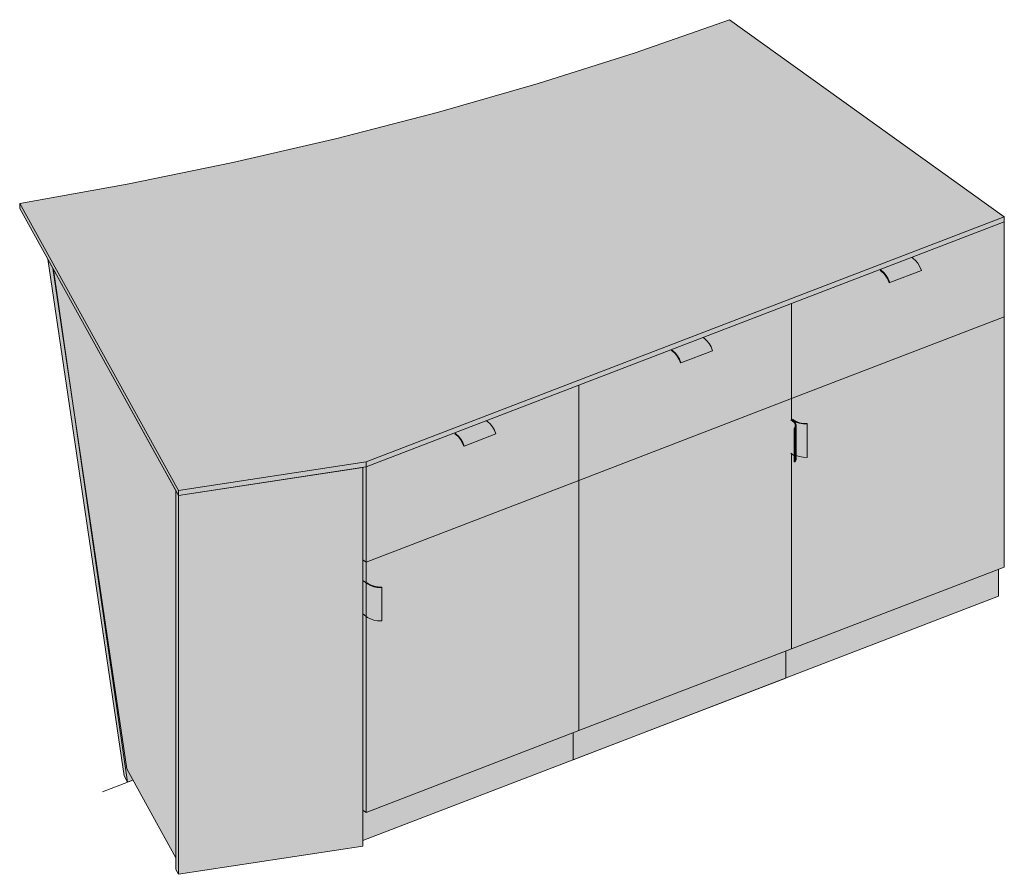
# Model space of a CAD drawing. Header units: centimetres. Extents: x 13270 to 15457, y -110 to 13477.
# Tile 2 of 3: x 13270 to 13470, y 13303 to 13477. Entities that reach past the tile are written whole.
import ezdxf

# ---------------------------------------------------------------- set-up
doc = ezdxf.new("R2010")
doc.units = ezdxf.units.CM
doc.layers.add('A-GENM', color=13, linetype='Continuous', lineweight=18)

# ---------------------------------------------------------------- blocks, each defined once
blk = doc.blocks.new('FURN_Jd_E25-S-01A - E25-S-01-A-10319367-E25-S-01-A')
at = {"layer": 'A-GENM'}
for points in [[(13302.1, 13381.2), (13340.35, 13387.04), (13470.47, 13437.07), (13414.45, 13477.28), (13395.2, 13470.53), (13375.41, 13464.23), (13355.12, 13458.39), (13334.36, 13453.01), (13313.18, 13448.11), (13291.61, 13443.71), (13269.7, 13439.79), (13299.45, 13386)], [(13302.1, 13380.18), (13302.1, 13381.2), (13269.7, 13439.79), (13269.7, 13438.77), (13301.54, 13381.2)], [(13340.35, 13386.02), (13470.47, 13436.05), (13470.47, 13437.07), (13340.35, 13387.04)], [(13427.09, 13399.97), (13470.47, 13416.65), (13470.47, 13436.05), (13451.61, 13428.8), (13451.9, 13428.58), (13452.38, 13428.15), (13452.89, 13427.49), (13453.24, 13426.88), (13453.55, 13426.12), (13447, 13423.61), (13446.59, 13424.52), (13446.24, 13425.09), (13445.81, 13425.61), (13445.45, 13425.93), (13445.15, 13426.14), (13445.15, 13426.31), (13427.09, 13419.37), (13427.09, 13401.27)], [(13291.69, 13321.75), (13281.49, 13392.4), (13276.44, 13426.59), (13275.44, 13428.39), (13291.01, 13322.99), (13291.61, 13321.89)], [(13445.45, 13426.1), (13451.9, 13428.58), (13451.61, 13428.8), (13445.15, 13426.31)], [(13447.1, 13423.64), (13453.55, 13426.12), (13453.24, 13426.88), (13452.84, 13427.57), (13452.27, 13428.25), (13451.9, 13428.58), (13445.45, 13426.1), (13445.93, 13425.67), (13446.38, 13425.09), (13446.78, 13424.4)], [(13301.55, 13306.31), (13301.54, 13381.2), (13276.44, 13426.59), (13291.52, 13324.44), (13298, 13312.73)], [(13447, 13423.61), (13447.1, 13423.64), (13446.78, 13424.4), (13446.38, 13425.09), (13445.9, 13425.69), (13445.45, 13426.1), (13445.15, 13426.28), (13445.15, 13426.14), (13445.45, 13425.93), (13445.93, 13425.49), (13446.38, 13424.88), (13446.78, 13424.14), (13446.99, 13423.64)], [(13383.72, 13383.29), (13427.09, 13399.97), (13427.09, 13419.37), (13409.04, 13412.43), (13409.33, 13412.22), (13409.82, 13411.78), (13410.32, 13411.12), (13410.67, 13410.51), (13410.99, 13409.75), (13404.43, 13407.25), (13404.1, 13408.03), (13403.67, 13408.72), (13403.22, 13409.26), (13402.72, 13409.68), (13402.58, 13409.78), (13402.58, 13409.95), (13383.72, 13402.69), (13383.72, 13384.76)], [(13427.09, 13348.92), (13470.47, 13365.59), (13470.47, 13416.65), (13427.09, 13399.97), (13427.09, 13395.72), (13427.26, 13395.78), (13427.66, 13395.5), (13428.08, 13395.27), (13428.74, 13395.05), (13429.47, 13394.92), (13430.25, 13394.89), (13430.26, 13394.78), (13430.26, 13387.98), (13429.43, 13388.01), (13428.65, 13388.15), (13428.02, 13388.36), (13428.02, 13387.47), (13427.81, 13387.05), (13427.64, 13387.08), (13427.64, 13388.21), (13427.61, 13388.28), (13427.09, 13388.73), (13427.09, 13350.22)], [(13402.88, 13409.73), (13409.33, 13412.22), (13409.04, 13412.43), (13402.58, 13409.95)], [(13404.53, 13407.27), (13410.99, 13409.75), (13410.67, 13410.51), (13410.27, 13411.2), (13409.7, 13411.88), (13409.33, 13412.22), (13402.88, 13409.73), (13403.36, 13409.3), (13403.82, 13408.72), (13404.21, 13408.03)], [(13404.43, 13407.25), (13404.53, 13407.27), (13404.21, 13408.03), (13403.82, 13408.72), (13403.33, 13409.33), (13402.88, 13409.73), (13402.58, 13409.91), (13402.58, 13409.78), (13402.88, 13409.56), (13403.36, 13409.12), (13403.82, 13408.51), (13404.21, 13407.77), (13404.42, 13407.27)], [(13340.35, 13366.62), (13383.72, 13383.29), (13383.72, 13402.69), (13364.86, 13395.44), (13365.15, 13395.23), (13365.64, 13394.8), (13366.14, 13394.14), (13366.49, 13393.52), (13366.81, 13392.76), (13360.25, 13390.26), (13359.91, 13391.04), (13359.49, 13391.73), (13359.06, 13392.25), (13358.7, 13392.58), (13358.4, 13392.79), (13358.4, 13392.96), (13340.35, 13386.02), (13340.35, 13367.77)], [(13383.72, 13332.24), (13427.09, 13348.92), (13427.09, 13388.73), (13426.93, 13388.85), (13426.93, 13395.65), (13427.09, 13395.72), (13427.09, 13399.97), (13383.72, 13383.29), (13383.72, 13333.54)], [(13358.7, 13392.75), (13365.15, 13395.23), (13364.86, 13395.44), (13358.4, 13392.96)], [(13360.35, 13390.28), (13366.81, 13392.76), (13366.49, 13393.52), (13366.09, 13394.22), (13365.52, 13394.9), (13365.15, 13395.23), (13358.7, 13392.75), (13359.18, 13392.31), (13359.64, 13391.73), (13360.03, 13391.04)], [(13427.83, 13393.85), (13428.02, 13394.28), (13428, 13394.71), (13427.79, 13395.13), (13427.23, 13395.62), (13427.06, 13395.7), (13426.93, 13395.65), (13427.23, 13395.44), (13427.61, 13395.09), (13427.81, 13394.69), (13427.79, 13394.22), (13427.64, 13393.89), (13427.81, 13393.86)], [(13427.23, 13388.64), (13427.23, 13395.44), (13426.93, 13395.65), (13426.93, 13388.85), (13427.14, 13388.7)], [(13430.26, 13394.78), (13430.25, 13394.89), (13429.28, 13394.95), (13428.65, 13395.08), (13427.96, 13395.34), (13427.37, 13395.69), (13427.23, 13395.77), (13427.09, 13395.72), (13427.61, 13395.38), (13428.08, 13395.15), (13428.74, 13394.94), (13429.47, 13394.82)], [(13427.64, 13388.21), (13427.64, 13393.89), (13427.82, 13394.28), (13427.8, 13394.71), (13427.56, 13395.13), (13427.23, 13395.44), (13427.23, 13388.64), (13427.61, 13388.28)], [(13430.26, 13387.98), (13430.26, 13394.78), (13429.43, 13394.82), (13428.65, 13394.95), (13427.96, 13395.19), (13427.46, 13395.44), (13427.81, 13395.09), (13428.01, 13394.66), (13428.02, 13393.85), (13428.02, 13388.36), (13428.65, 13388.15), (13429.43, 13388.01)], [(13427.83, 13387.04), (13427.81, 13393.86), (13427.64, 13393.89), (13427.64, 13387.08), (13427.81, 13387.05)], [(13427.83, 13387.04), (13428.02, 13387.47), (13428.02, 13394.27), (13427.83, 13393.85), (13427.83, 13387.98)], [(13360.25, 13390.26), (13360.35, 13390.28), (13360.03, 13391.04), (13359.64, 13391.73), (13359.08, 13392.4), (13358.7, 13392.75), (13358.4, 13392.93), (13358.4, 13392.79), (13358.89, 13392.4), (13359.18, 13392.13), (13359.64, 13391.53), (13360.03, 13390.78), (13360.24, 13390.28)], [(13302.1, 13380.18), (13340.35, 13386.02), (13340.35, 13387.04), (13302.1, 13381.2)], [(13302.1, 13302.92), (13339.69, 13308.66), (13339.69, 13385.92), (13302.1, 13380.18), (13302.1, 13321.75)], [(13340.35, 13366.62), (13340.35, 13386.02), (13339.69, 13385.9), (13339.69, 13367.09), (13339.97, 13366.89)], [(13291.69, 13321.75), (13292.78, 13322.16), (13291.52, 13324.44), (13282.68, 13384.17), (13291.61, 13322.3)], [(13340.35, 13315.56), (13383.72, 13332.24), (13383.72, 13383.29), (13340.35, 13366.62), (13340.35, 13362.36), (13340.51, 13362.42), (13340.91, 13362.15), (13341.34, 13361.92), (13341.99, 13361.7), (13342.72, 13361.57), (13343.5, 13361.53), (13343.51, 13361.43), (13343.51, 13354.62), (13342.69, 13354.66), (13341.9, 13354.79), (13341.21, 13355.03), (13340.64, 13355.34), (13340.35, 13355.55), (13340.35, 13321.75)], [(13302.1, 13302.92), (13302.1, 13380.18), (13301.55, 13381.19), (13301.55, 13303.93)], [(13340.35, 13315.56), (13340.35, 13366.62), (13339.69, 13367.09), (13339.69, 13316.03)], [(13425.91, 13342.96), (13469.29, 13359.64), (13469.29, 13365.14), (13425.91, 13348.46), (13425.91, 13344.06)], [(13343.51, 13361.43), (13343.5, 13361.53), (13342.53, 13361.6), (13341.9, 13361.72), (13341.21, 13361.99), (13340.63, 13362.34), (13340.51, 13362.42), (13340.35, 13362.36), (13340.8, 13362.06), (13341.34, 13361.79), (13341.99, 13361.59), (13342.72, 13361.46)], [(13340.64, 13355.34), (13340.64, 13362.15), (13340.35, 13362.36), (13340.35, 13355.55)], [(13343.51, 13354.62), (13343.51, 13361.43), (13342.69, 13361.46), (13341.9, 13361.6), (13341.21, 13361.83), (13340.64, 13362.15), (13340.64, 13355.34), (13341.21, 13355.03), (13341.9, 13354.79), (13342.69, 13354.66)], [(13339.69, 13309.81), (13425.91, 13342.96), (13425.91, 13348.46), (13340.35, 13315.56), (13339.69, 13316.03), (13339.69, 13315.56)]]:
    blk.add_hatch(color=256, dxfattribs=at).paths.add_polyline_path(points)
for p, q in [((13470.47, 13437.07), (13414.45, 13477.28)), ((13269.7, 13439.79), (13302.1, 13381.2)), ((13269.7, 13438.77), (13269.7, 13439.79)), ((13302.1, 13380.18), (13269.7, 13438.77)), ((13340.35, 13387.04), (13470.47, 13437.07)), ((13470.47, 13436.05), (13340.35, 13386.02)), ((13427.09, 13419.37), (13470.47, 13436.05)), ((13470.47, 13436.05), (13470.47, 13437.07)), ((13470.47, 13416.65), (13470.47, 13436.05)), ((13291.01, 13322.99), (13275.44, 13428.39)), ((13275.44, 13428.39), (13276.59, 13426.31)), ((13451.61, 13428.8), (13451.9, 13428.58)), ((13276.44, 13426.59), (13291.52, 13324.44)), ((13296.87, 13389.65), (13276.44, 13426.59)), ((13276.59, 13426.31), (13291.69, 13321.75)), ((13445.45, 13426.1), (13445.15, 13426.31)), ((13445.15, 13426.14), (13445.45, 13425.93)), ((13447.1, 13423.64), (13453.55, 13426.12)), ((13447, 13423.61), (13447.1, 13423.64)), ((13383.72, 13402.69), (13427.09, 13419.37)), ((13427.09, 13399.97), (13427.09, 13419.37)), ((13427.09, 13419.37), (13427.09, 13399.97)), ((13427.09, 13399.97), (13470.47, 13416.65)), ((13470.47, 13416.65), (13427.09, 13399.97)), ((13470.47, 13365.59), (13470.47, 13416.65)), ((13409.04, 13412.43), (13409.33, 13412.22)), ((13402.88, 13409.73), (13402.58, 13409.95)), ((13402.58, 13409.78), (13402.88, 13409.56)), ((13404.53, 13407.27), (13410.99, 13409.75)), ((13404.43, 13407.25), (13404.53, 13407.27)), ((13340.35, 13386.02), (13383.72, 13402.69)), ((13383.72, 13402.69), (13383.72, 13383.29)), ((13383.72, 13383.29), (13383.72, 13402.69)), ((13383.72, 13383.29), (13427.09, 13399.97)), ((13427.09, 13399.97), (13383.72, 13383.29)), ((13427.09, 13395.72), (13427.09, 13399.97)), ((13427.09, 13399.97), (13427.09, 13395.72)), ((13364.86, 13395.44), (13365.15, 13395.23)), ((13426.93, 13395.65), (13427.23, 13395.44)), ((13427.09, 13395.72), (13427.39, 13395.5)), ((13427.39, 13395.5), (13427.09, 13395.72)), ((13427.55, 13395.57), (13427.26, 13395.78)), ((13427.64, 13393.89), (13427.83, 13393.85)), ((13427.64, 13393.89), (13427.64, 13387.08)), ((13427.83, 13387.04), (13427.83, 13393.85)), ((13428.04, 13387.65), (13428.04, 13394.46)), ((13430.26, 13394.78), (13430.25, 13394.89)), ((13430.26, 13394.78), (13430.26, 13387.98)), ((13358.7, 13392.75), (13358.4, 13392.96)), ((13358.4, 13392.79), (13358.7, 13392.58)), ((13360.35, 13390.28), (13366.81, 13392.76)), ((13301.55, 13381.19), (13296.87, 13389.65)), ((13360.25, 13390.26), (13360.35, 13390.28)), ((13427.23, 13388.64), (13426.93, 13388.85)), ((13427.09, 13348.92), (13427.09, 13388.73)), ((13427.09, 13388.73), (13427.09, 13348.92)), ((13302.1, 13381.2), (13340.35, 13387.04)), ((13340.35, 13386.02), (13302.1, 13380.18)), ((13302.1, 13380.18), (13339.69, 13385.92)), ((13339.69, 13308.66), (13339.69, 13385.92)), ((13340.35, 13386.02), (13340.35, 13387.04)), ((13340.35, 13366.62), (13340.35, 13386.02)), ((13427.83, 13387.04), (13427.64, 13387.08)), ((13340.35, 13366.62), (13383.72, 13383.29)), ((13383.72, 13383.29), (13340.35, 13366.62)), ((13383.72, 13383.29), (13383.72, 13332.24)), ((13383.72, 13332.24), (13383.72, 13383.29)), ((13301.55, 13381.19), (13302.1, 13380.18)), ((13301.55, 13303.93), (13301.55, 13381.19)), ((13301.55, 13306.31), (13301.55, 13381.19)), ((13302.1, 13380.18), (13302.1, 13381.2)), ((13302.1, 13302.92), (13302.1, 13380.18)), ((13339.69, 13367.09), (13340.35, 13366.62)), ((13340.35, 13366.62), (13339.69, 13367.09)), ((13340.35, 13315.56), (13340.35, 13366.62)), ((13470.47, 13365.59), (13427.09, 13348.92)), ((13469.29, 13365.14), (13469.29, 13359.64)), ((13339.69, 13362.83), (13340.64, 13362.15)), ((13340.8, 13362.21), (13340.51, 13362.42)), ((13343.51, 13361.43), (13343.5, 13361.53)), ((13343.51, 13361.43), (13343.51, 13354.62)), ((13469.29, 13359.64), (13382.54, 13326.28)), ((13340.64, 13355.34), (13339.69, 13356.03)), ((13427.09, 13348.92), (13383.72, 13332.24)), ((13425.91, 13342.96), (13425.91, 13348.46)), ((13425.91, 13342.96), (13339.69, 13309.81)), ((13383.72, 13332.24), (13340.35, 13315.56)), ((13382.54, 13331.79), (13382.54, 13326.28)), ((13291.69, 13321.75), (13291.01, 13322.99)), ((13291.52, 13324.44), (13296.87, 13314.77)), ((13292.78, 13322.16), (13286.57, 13319.78)), ((13291.69, 13321.75), (13292.78, 13322.16)), ((13340.35, 13315.56), (13339.69, 13316.03)), ((13296.87, 13314.77), (13301.55, 13306.31)), ((13339.69, 13308.66), (13302.1, 13302.92)), ((13302.1, 13302.92), (13301.55, 13303.93))]:
    blk.add_line(p, q, dxfattribs=at)
for points in [[(13414.45, 13477.28, 0), (13395.2, 13470.53, 0), (13375.41, 13464.23, 0), (13355.12, 13458.39, 0), (13334.36, 13453.01, 0), (13313.18, 13448.11, 0), (13291.61, 13443.71, 0), (13269.7, 13439.79, 0)], [(13451.9, 13428.58, 0), (13452.38, 13428.15, 0), (13452.84, 13427.57, 0), (13453.24, 13426.88, 0), (13453.55, 13426.12, 0)], [(13447.1, 13423.64, 0), (13446.78, 13424.4, 0), (13446.38, 13425.09, 0), (13445.93, 13425.67, 0), (13445.45, 13426.1, 0)], [(13445.45, 13425.93, 0), (13445.9, 13425.52, 0), (13446.33, 13424.98, 0), (13446.7, 13424.33, 0), (13447, 13423.61, 0)], [(13409.33, 13412.22, 0), (13409.82, 13411.78, 0), (13410.27, 13411.2, 0), (13410.67, 13410.51, 0), (13410.99, 13409.75, 0)], [(13404.53, 13407.27, 0), (13404.21, 13408.03, 0), (13403.82, 13408.72, 0), (13403.36, 13409.3, 0), (13402.88, 13409.73, 0)], [(13402.88, 13409.56, 0), (13403.33, 13409.16, 0), (13403.76, 13408.61, 0), (13404.14, 13407.96, 0), (13404.43, 13407.25, 0)], [(13365.15, 13395.23, 0), (13365.64, 13394.8, 0), (13366.09, 13394.22, 0), (13366.49, 13393.52, 0), (13366.81, 13392.76, 0)], [(13427.23, 13395.44, 0), (13427.61, 13395.09, 0), (13427.81, 13394.69, 0), (13427.82, 13394.28, 0), (13427.64, 13393.89, 0)], [(13427.39, 13395.5, 0), (13427.96, 13395.19, 0), (13428.65, 13394.95, 0), (13429.43, 13394.82, 0), (13430.26, 13394.78, 0)], [(13427.83, 13393.85, 0), (13428.02, 13394.27, 0), (13428.01, 13394.71, 0), (13427.79, 13395.13, 0), (13427.39, 13395.5, 0)], [(13430.25, 13394.89, 0), (13429.47, 13394.92, 0), (13428.74, 13395.05, 0), (13428.08, 13395.27, 0), (13427.55, 13395.57, 0)], [(13360.35, 13390.28, 0), (13360.03, 13391.04, 0), (13359.64, 13391.73, 0), (13359.18, 13392.31, 0), (13358.7, 13392.75, 0)], [(13358.7, 13392.58, 0), (13359.15, 13392.17, 0), (13359.58, 13391.62, 0), (13359.95, 13390.97, 0), (13360.25, 13390.26, 0)], [(13427.66, 13388.21, 0), (13427.61, 13388.28, 0), (13427.23, 13388.64, 0)], [(13428.03, 13387.8, 0), (13428.02, 13387.47, 0), (13427.83, 13387.04, 0)], [(13430.26, 13387.98, 0), (13429.43, 13388.01, 0), (13428.65, 13388.15, 0), (13428.01, 13388.36, 0)], [(13340.64, 13362.15, 0), (13341.21, 13361.83, 0), (13341.9, 13361.6, 0), (13342.69, 13361.46, 0), (13343.51, 13361.43, 0)], [(13343.5, 13361.53, 0), (13342.72, 13361.57, 0), (13341.99, 13361.7, 0), (13341.34, 13361.92, 0), (13340.8, 13362.21, 0)], [(13343.51, 13354.62, 0), (13342.69, 13354.66, 0), (13341.9, 13354.79, 0), (13341.21, 13355.03, 0), (13340.64, 13355.34, 0)]]:
    blk.add_polyline3d(points, dxfattribs=at)

msp = doc.modelspace()

# ---------------------------------------------------------------- block references
at = {"layer": 'A-GENM'}
msp.add_blockref('FURN_Jd_E25-S-01A - E25-S-01-A-10319367-E25-S-01-A', (0, 0), dxfattribs=at)

doc.saveas('drawing.dxf')
